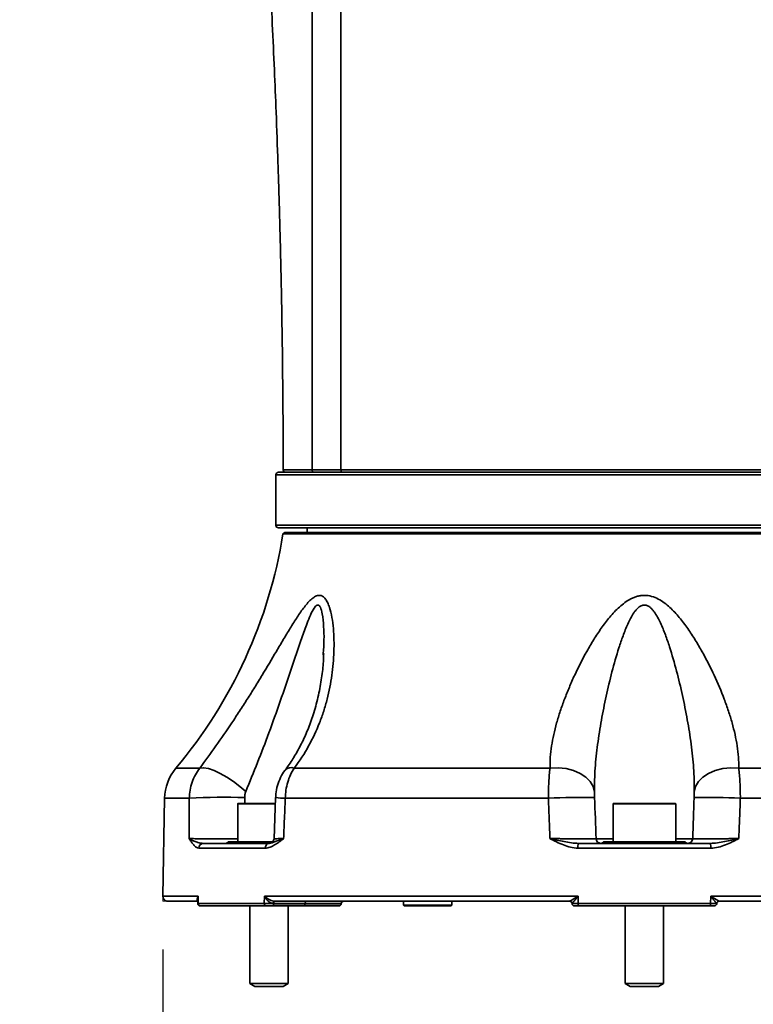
# Model space of a CAD drawing. Header units: millimetres. Extents: x 0 to 297, y 0 to 209.
# Tile 25 of 39: x 121 to 136, y 17 to 37. Entities that reach past the tile are written whole.
import ezdxf

# ---------------------------------------------------------------- set-up
doc = ezdxf.new("R2010")
doc.units = ezdxf.units.MM
doc.linetypes.add('CENTERX2', pattern=[20.32, 12.7, -2.54, 2.54, -2.54])
doc.layers.add('图层0', color=7, linetype='Continuous')
doc.styles.add('SLDTEXTSTYLE2', font='TXT', dxfattribs={"width": 0.7})
doc.dimstyles.new('SLDDIMSTYLE0', dxfattribs={"dimtxt": 4.5, "dimasz": 3, "dimexe": 0, "dimexo": 0.0625, "dimgap": 1.125, "dimtad": 2, "dimlfac": 10, "dimrnd": 1e-09, "dimzin": 12, "dimdsep": 46, "dimtxsty": 'SLDTEXTSTYLE2', "dimsah": 1, "dimcen": 0.09, "dimadec": 0, "dimazin": 3, "dimtfac": 1, "dimtofl": 0, "dimtmove": 0, "dimatfit": 3, "dimfxl": 0, "dimfrac": 2, "dimtolj": 1, "dimtzin": 12, "dimarcsym": 0})
doc.dimstyles.new('SLDDIMSTYLE12', dxfattribs={"dimtxt": 4.5, "dimasz": 3, "dimexe": 0, "dimexo": 0.0625, "dimgap": 1.125, "dimtad": 0, "dimtih": 1, "dimtoh": 1, "dimlfac": 2, "dimrnd": 1e-09, "dimzin": 12, "dimdsep": 46, "dimtxsty": 'SLDTEXTSTYLE2', "dimblk1": 'NONE', "dimblk2": 'NONE', "dimsah": 1, "dimcen": 0, "dimadec": 0, "dimazin": 3, "dimtfac": 1, "dimtmove": 0, "dimatfit": 3, "dimldrblk": 'NONE', "dimfxl": 0, "dimfrac": 2, "dimtolj": 1, "dimtzin": 12, "dimarcsym": 0})
doc.dimstyles.new('SLDDIMSTYLE6', dxfattribs={"dimtxt": 3.5, "dimasz": 3, "dimexe": 0, "dimexo": 0.0625, "dimgap": 0.875, "dimtad": 0, "dimtih": 1, "dimtoh": 1, "dimlfac": 3, "dimrnd": 1e-09, "dimzin": 12, "dimdsep": 46, "dimtxsty": 'SLDTEXTSTYLE2', "dimblk1": 'NONE', "dimblk2": 'NONE', "dimsah": 1, "dimcen": 0, "dimadec": 0, "dimazin": 3, "dimtol": 1, "dimtp": 0.03, "dimtfac": 1, "dimtmove": 0, "dimatfit": 3, "dimldrblk": 'NONE', "dimfxl": 0, "dimfrac": 2, "dimtolj": 1, "dimarcsym": 0})

# ---------------------------------------------------------------- blocks, each defined once
blk = doc.blocks.new('_D_15')
at = {"layer": '图层0'}
for p, q in [((147.424, 19.236), (147.424, 8.998)), ((123.982, 17.736), (123.982, 8.998)), ((123.982, 9.998), (147.424, 9.998))]:
    blk.add_line(p, q, dxfattribs=at)
for points in [[(123.982, 9.998), (126.982, 9.548), (126.982, 10.448)], [(147.424, 9.998), (144.424, 10.448), (144.424, 9.548)]]:
    blk.add_solid(points, dxfattribs=at)
at = {"layer": '图层0', "insert": (129.156, 15.799), "char_height": 4.5, "attachment_point": 1, "style": 'SLDTEXTSTYLE2'}
blk.add_mtext('234.4', dxfattribs=at)
blk = doc.blocks.new('SW_SYMBOL_HOLE_DEPTH')
at = {"layer": '图层0', "color": 0}
for p, q in [((0, 875), (800, 875)), ((400, 875), (400, 75)), ((100, 555), (400, 75)), ((700, 555), (400, 75))]:
    blk.add_line(p, q, dxfattribs=at)
blk = doc.blocks.new('_D_21')
at = {"layer": '图层0'}
blk.add_line((195.097, 122.14), (174.044, 122.14), dxfattribs=at)
at = {"layer": '图层0', "xscale": 0.004072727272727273, "yscale": 0.004072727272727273, "zscale": 0.004072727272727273}
blk.add_blockref('SW_SYMBOL_HOLE_DEPTH', (187.807, 122.426), dxfattribs=at)
at = {"layer": '图层0', "attachment_point": 1, "style": 'SLDTEXTSTYLE2'}
for s, insert, char_height in [('0.03', (183.151, 127.291), 2), ('+', (181.987, 127.291), 2), ('%%c', (174.044, 126.651), 3.5), ('6', (191.473, 126.651), 3.5), ('4', (177.914, 126.651), 3.5), ('0', (183.151, 124.964), 2)]:
    blk.add_mtext(s, dxfattribs=dict(at, insert=insert, char_height=char_height))
blk = doc.blocks.new('_None')
blk = doc.blocks.new('_D_27')
at = {"layer": '图层0'}
blk.add_line((171.881, 92.403), (149.605, 92.403), dxfattribs=at)
at = {"layer": '图层0', "char_height": 4.5, "attachment_point": 1, "style": 'SLDTEXTSTYLE2'}
for s, insert in [('%%c', (160.08, 98.204)), ('PCD', (149.605, 98.204)), ('50', (165.056, 98.204))]:
    blk.add_mtext(s, dxfattribs=dict(at, insert=insert))

msp = doc.modelspace()

# ---------------------------------------------------------------- linework, layer by layer
at = {"color": 7, "linetype": 'Continuous', "lineweight": 35}
for p, q in [((126.330194, 27.586468), (126.330194, 26.536468)), ((141.580194, 27.636468), (126.380194, 27.636468)), ((126.380194, 26.486468), (141.580194, 26.486468)), ((126.516206, 26.386468), (126.475496, 26.356793)), ((126.516206, 26.386468), (141.444182, 26.386468)), ((126.980194, 26.486468), (126.980194, 26.386468)), ((141.484892, 26.356793), (126.475496, 26.356793)), ((127.31184, 23.851476), (127.31329, 23.879454)), ((126.708761, 21.498403), (132.021527, 21.498403)), ((135.938861, 21.498403), (141.251627, 21.498403)), ((124.019218, 20.872172), (123.983715, 18.838213)), ((126.32329, 20.889285), (126.289917, 20.032746)), ((131.987934, 20.872172), (126.524167, 20.872172)), ((141.43622, 20.872172), (135.972454, 20.872172)), ((125.535965, 20.756468), (125.535965, 19.966468)), ((125.545965, 20.766468), (126.318583, 20.766468)), ((133.330194, 20.756468), (133.330194, 19.966468)), ((133.340194, 20.766468), (134.620194, 20.766468)), ((134.630194, 19.966468), (134.630194, 20.756468)), ((126.111573, 19.838213), (124.730878, 19.838213)), ((124.823551, 19.936468), (125.33571, 19.936468)), ((125.335965, 19.966468), (125.379205, 19.966468)), ((125.379205, 19.966468), (125.550792, 19.966468)), ((125.516548, 19.936468), (126.190413, 19.936468)), ((125.550792, 19.966468), (126.261683, 19.966468)), ((135.360889, 19.838213), (132.599499, 19.838213)), ((132.613333, 19.936468), (133.799357, 19.936468)), ((133.130194, 19.966468), (133.808607, 19.966468)), ((133.808607, 19.966468), (134.151781, 19.966468)), ((134.151781, 19.966468), (134.830194, 19.966468)), ((134.161031, 19.936468), (135.347055, 19.936468)), ((124.716816, 18.838213), (124.716547, 18.687341)), ((126.088722, 18.687341), (126.094345, 18.838213)), ((126.094345, 18.838213), (132.602665, 18.838213)), ((132.602665, 18.838213), (132.608019, 18.687341)), ((135.352369, 18.687341), (135.357723, 18.838213)), ((135.357723, 18.838213), (141.866043, 18.838213)), ((124.699787, 18.736468), (124.0837, 18.736468)), ((124.705674, 18.775878), (124.705491, 18.684116)), ((124.716547, 18.687341), (126.088722, 18.687341)), ((124.755498, 18.636468), (124.755496, 18.636468)), ((126.128176, 18.636468), (124.762862, 18.636468)), ((125.785965, 18.636468), (125.785965, 17.028966)), ((126.911823, 18.636468), (126.257249, 18.636468)), ((126.282363, 18.688213), (126.282234, 18.684723)), ((126.282234, 18.684723), (126.936808, 18.684723)), ((126.936869, 18.688213), (126.282363, 18.688213)), ((132.429271, 18.736468), (126.290939, 18.736468)), ((126.585965, 17.028966), (126.585965, 18.636468)), ((127.637681, 18.636468), (126.911823, 18.636468)), ((126.936869, 18.688213), (126.936808, 18.684723)), ((127.68765, 18.684723), (127.687772, 18.688213)), ((128.976702, 18.736468), (128.979496, 18.656456)), ((128.979496, 18.656456), (129.00093, 18.636468)), ((128.979496, 18.656456), (129.980892, 18.656456)), ((129.959458, 18.636468), (129.00093, 18.636468)), ((129.959458, 18.636468), (129.980892, 18.656456)), ((129.980892, 18.656456), (129.983686, 18.736468)), ((132.478509, 18.684723), (132.478387, 18.688213)), ((132.608019, 18.687341), (135.352369, 18.687341)), ((135.345508, 18.636468), (132.614879, 18.636468)), ((133.580194, 18.636468), (133.580194, 17.028966)), ((134.380194, 17.028966), (134.380194, 18.636468)), ((135.482001, 18.688213), (135.481879, 18.684723)), ((141.669448, 18.736468), (135.531117, 18.736468)), ((125.785965, 17.028966), (125.894215, 16.966468)), ((125.785965, 17.028966), (125.839157, 17.028966)), ((125.839157, 17.028966), (126.585965, 17.028966)), ((125.894215, 16.966468), (125.933012, 16.966468)), ((125.933012, 16.966468), (126.477715, 16.966468)), ((126.477715, 16.966468), (126.585965, 17.028966)), ((133.580194, 17.028966), (133.688444, 16.966468)), ((133.580194, 17.028966), (133.979396, 17.028966)), ((133.688444, 16.966468), (133.979612, 16.966468)), ((133.979396, 17.028966), (134.380194, 17.028966)), ((133.979612, 16.966468), (134.271944, 16.966468)), ((134.271944, 16.966468), (134.380194, 17.028966))]:
    msp.add_line(p, q, dxfattribs=at)
at = {"color": 8, "linetype": 'Continuous', "lineweight": 35}
for p, q in [((141.630194, 27.586468), (126.330194, 27.586468)), ((126.330194, 26.536468), (141.630194, 26.536468)), ((124.253774, 21.498403), (124.750094, 21.498403)), ((124.531907, 20.872172), (124.019218, 20.872172)), ((125.681267, 20.88613), (125.681897, 20.766468)), ((126.320948, 20.756468), (125.535965, 20.756468)), ((134.630194, 20.756468), (133.330194, 20.756468)), ((132.977064, 20.032978), (133.330194, 20.032978)), ((134.630194, 20.032978), (134.983324, 20.032978)), ((123.983715, 18.838213), (124.716816, 18.838213)), ((126.936808, 18.684723), (127.68765, 18.684723)), ((127.687772, 18.688213), (126.936869, 18.688213)), ((132.479027, 18.688213), (132.478387, 18.688213)), ((135.482001, 18.688213), (135.481361, 18.688213))]:
    msp.add_line(p, q, dxfattribs=at)
at = {"color": 7, "linetype": 'CENTERX2', "lineweight": 18}
for p in [(123.983715, 18.838213), (124.0837, 18.736468)]:
    msp.add_line(p, (123.981939, 18.736468), dxfattribs=at)
at = {"color": 7, "linetype": 'Continuous', "lineweight": 35, "flags": 128}
for points in [[(124.750094, 21.498403), (124.828048, 21.503956), (124.927917, 21.486834), (125.045349, 21.447782), (125.17523, 21.388502), (125.311901, 21.311576), (125.449408, 21.220355), (125.58176, 21.118814), (125.703191, 21.011376)], [(132.943705, 21.011376), (132.917556, 21.118814), (132.857742, 21.220355), (132.76687, 21.311576), (132.648898, 21.388502), (132.508965, 21.447782), (132.353168, 21.486834), (132.188295, 21.503956), (132.021527, 21.498403)], [(135.016683, 21.011376), (135.042832, 21.118814), (135.102646, 21.220355), (135.193518, 21.311576), (135.31149, 21.388502), (135.451423, 21.447782), (135.607219, 21.486834), (135.772093, 21.503956), (135.938861, 21.498403)], [(126.257249, 18.636468), (126.262019, 18.637387), (126.266614, 18.640109), (126.270865, 18.644535), (126.274615, 18.650501), (126.277728, 18.657789), (126.280088, 18.666131), (126.281608, 18.675221), (126.282234, 18.684723)], [(126.290939, 18.736468), (126.286946, 18.735547), (126.2831, 18.732817), (126.279543, 18.728379), (126.276406, 18.722397), (126.273804, 18.71509), (126.271834, 18.706729), (126.270568, 18.697621), (126.270053, 18.688102)], [(126.307347, 18.736468), (126.302577, 18.735549), (126.297982, 18.732827), (126.293731, 18.728402), (126.289981, 18.722435), (126.286869, 18.715147), (126.284509, 18.706805), (126.282988, 18.697716), (126.282363, 18.688213)], [(126.936808, 18.684723), (126.936182, 18.675221), (126.934662, 18.666131), (126.932302, 18.657789), (126.92919, 18.650501), (126.925439, 18.644535), (126.921188, 18.640109), (126.916593, 18.637387), (126.911823, 18.636468)], [(126.961854, 18.736468), (126.957083, 18.735549), (126.952488, 18.732827), (126.948238, 18.728402), (126.944487, 18.722435), (126.941375, 18.715147), (126.939015, 18.706805), (126.937494, 18.697716), (126.936869, 18.688213)]]:
    msp.add_lwpolyline(points, dxfattribs=at)
at = {"color": 7, "linetype": 'Continuous', "lineweight": 35}
for centre, radius, start, end in [((126.380194, 27.586468), 0.05, 90, 180), ((126.53021, 27.686468), 0.05, 179.1825522, 270.0518775), ((126.380194, 26.536468), 0.05, 180, 270), ((116.600856, 27.935238), 10, 319.9329574, 350.9181901), ((125.019066, 20.854719), 1, 139.9329574, 179), ((125.248872, 9.162571), 11.73153, 87.8877406, 93.5037758), ((132.620162, 10.395524), 10.495707, 88.2135505, 93.453405), ((135.340226, 10.395524), 10.495707, 86.546595, 91.7864495), ((125.545965, 20.756468), 0.01, 90, 180), ((133.340194, 20.756468), 0.01, 90, 180), ((134.620194, 20.756468), 0.01, 0, 90), ((126.190269, 20.036468), 0.1, 270.0064172, 358.1892215), ((133.077003, 20.036468), 0.1, 181.9999634, 269.9999666), ((134.883385, 20.036468), 0.1, 270.0000334, 358.0000366), ((124.827263, 19.840135), 0.096404, 92.2063916, 181.1424397), ((125.29014, 19.986468), 0.05, 270, 336.4218215), ((125.33507, 19.983926), 0.047463, 270.7732654, 338.4179687), ((125.512924, 19.975148), 0.038849, 275.3516674, 347.0894793), ((126.202124, 19.846313), 0.090913, 97.4015323, 185.1113636), ((132.786414, 19.861998), 0.188423, 156.7196349, 187.2517032), ((133.084368, 19.986468), 0.05, 270, 336.4218215), ((133.77022, 19.961879), 0.03866, 318.9073523, 6.8177004), ((134.190167, 19.961879), 0.03866, 173.1822996, 221.0926477), ((134.87602, 19.986468), 0.05, 203.5781785, 270), ((135.173974, 19.861998), 0.188423, 352.7482968, 23.2803651), ((124.0837, 18.836468), 0.1, 179, 270), ((124.755496, 18.686468), 0.05, 180.0228095, 270.0015683), ((124.764819, 18.684769), 0.04834, 176.9502907, 267.6802272), ((126.13429, 18.681946), 0.045886, 173.2477149, 262.3438555), ((127.637681, 18.686468), 0.05, 270, 358), ((127.737742, 18.686468), 0.05, 90, 178), ((132.428417, 18.686468), 0.05, 2, 90), ((132.429168, 18.686583), 0.049885, 1.7454277, 89.882627), ((132.528478, 18.686468), 0.05, 182, 270), ((132.706348, 18.674702), 0.099138, 172.6756846, 202.6849187), ((135.25404, 18.674702), 0.099138, 337.3150813, 7.3243154), ((135.43191, 18.686468), 0.05, 270, 358), ((135.531219, 18.686583), 0.049885, 90.117373, 178.2545723), ((135.53197, 18.686468), 0.05, 90, 178)]:
    msp.add_arc(centre, radius, start, end, dxfattribs=at)
at = {"color": 8, "linetype": 'Continuous', "lineweight": 35}
for centre, radius, start, end in [((126.647196, 21.327696), 0.181469, 70.1682, 131.94191), ((126.527518, 22.09768), 1.225513, 260.4169571, 269.8433488)]:
    msp.add_arc(centre, radius, start, end, dxfattribs=at)
at = {"color": 7, "linetype": 'Continuous', "lineweight": 35}
for points, knots in [([(125.769832, 44.636401), (125.769727, 44.601759), (125.769469, 44.516813), (125.773023, 44.352637), (125.781311, 44.148148), (125.795026, 43.914467), (125.819928, 43.567534), (125.858194, 43.100758), (125.902264, 42.556863), (125.942312, 42.039281), (125.977212, 41.569603), (126.008882, 41.126518), (126.038836, 40.691697), (126.08389, 40.013833), (126.141329, 39.090585), (126.203562, 37.981369), (126.255382, 36.948135), (126.297793, 36.011966), (126.337184, 35.049756), (126.364535, 34.292407), (126.382542, 33.740407), (126.390779, 33.475614), (126.397837, 33.239697), (126.405519, 32.972769), (126.415251, 32.615337), (126.427062, 32.144224), (126.440108, 31.55939), (126.45332, 30.860785), (126.465566, 30.04835), (126.474982, 29.122017), (126.480252, 28.322062), (126.479526, 27.830887), (126.479313, 27.686472)], [0, 0, 0, 0, 0.008993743, 0.022053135, 0.035399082, 0.049513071, 0.065069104, 0.096865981, 0.131070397, 0.161461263, 0.188300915, 0.214227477, 0.239812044, 0.265132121, 0.333852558, 0.40227623, 0.459767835, 0.514982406, 0.566409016, 0.628396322, 0.647696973, 0.663137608, 0.674794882, 0.689034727, 0.709913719, 0.737432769, 0.771593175, 0.812396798, 0.859846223, 0.913944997, 0.97469801, 1, 1, 1, 1]), ([(127.080192, 27.686939), (127.080192, 27.686939), (127.146692, 27.686852), (127.272905, 27.686799), (127.476346, 27.687032), (127.610375, 27.687349), (127.680193, 27.687564), (127.680194, 27.687564)], [0, 0, 0, 0, 0.000004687, 0.398284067, 0.699139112, 0.999995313, 1, 1, 1, 1]), ([(127.680194, 27.687566), (127.841523, 27.688), (128.164696, 27.688869), (128.743876, 27.68954), (129.382952, 27.689758), (130.083358, 27.689492), (130.832183, 27.688909), (131.620491, 27.688108), (132.43911, 27.687257), (133.276503, 27.686615), (134.121241, 27.686385), (134.962293, 27.686773), (135.789117, 27.68751), (136.593793, 27.688377), (137.365021, 27.689134), (138.094224, 27.689651), (138.573752, 27.689757), (138.915642, 27.689686), (139.23931, 27.689546), (139.700644, 27.689039), (140.065556, 27.688249), (140.246658, 27.687687), (140.280194, 27.687583)], [0, 0, 0, 0, 0.05658551, 0.113351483, 0.169937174, 0.226527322, 0.283297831, 0.339886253, 0.396367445, 0.453029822, 0.50950843, 0.565631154, 0.621933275, 0.678057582, 0.734229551, 0.790579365, 0.846752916, 0.853431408, 0.880154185, 0.933962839, 0.987771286, 1, 1, 1, 1]), ([(124.750094, 21.498403), (124.860245, 21.648279), (124.971298, 21.801215), (125.192512, 22.113416), (125.302704, 22.272675), (125.466489, 22.516227), (125.520954, 22.598358), (125.628792, 22.76328), (125.682071, 22.845919), (125.787435, 23.011535), (125.839519, 23.094511), (125.942619, 23.260742), (125.993712, 23.344125), (126.144904, 23.593293), (126.242955, 23.758277), (126.387799, 24.002742), (126.435715, 24.083716), (126.531328, 24.244137), (126.579017, 24.323593), (126.674988, 24.480076), (126.72319, 24.557009), (126.820506, 24.704864), (126.869926, 24.776324), (126.944927, 24.873353), (126.970121, 24.904048), (127.021255, 24.9608), (127.047189, 24.986883), (127.087082, 25.020787), (127.10058, 25.031213), (127.127335, 25.049412), (127.140665, 25.057254), (127.167235, 25.070043), (127.180565, 25.075004), (127.206551, 25.081476), (127.219227, 25.08302), (127.256296, 25.082506), (127.279878, 25.075029), (127.322396, 25.048252), (127.341714, 25.028893), (127.375962, 24.982974), (127.391116, 24.956316), (127.418468, 24.897795), (127.430518, 24.866201), (127.462668, 24.767721), (127.479082, 24.696714), (127.505312, 24.548981), (127.515062, 24.472031), (127.529102, 24.314911), (127.53333, 24.235351), (127.537035, 24.075083), (127.5365, 23.994364), (127.528232, 23.751149), (127.513905, 23.587635), (127.46744, 23.259567), (127.43528, 23.094984), (127.371793, 22.847624), (127.348073, 22.765083), (127.294998, 22.5998), (127.265835, 22.517689), (127.170357, 22.273948), (127.095978, 22.114511), (126.922384, 21.801847), (126.823224, 21.648626), (126.708761, 21.498403)], [0, 0, 0, 0, 0.0625, 0.0625, 0.125, 0.125, 0.15625, 0.15625, 0.1875, 0.1875, 0.21875, 0.21875, 0.25, 0.25, 0.3125, 0.3125, 0.34375, 0.34375, 0.375, 0.375, 0.40625, 0.40625, 0.4375, 0.4375, 0.453125, 0.453125, 0.46875, 0.46875, 0.4765625, 0.4765625, 0.484375, 0.484375, 0.4921875, 0.4921875, 0.5, 0.5, 0.515625, 0.515625, 0.53125, 0.53125, 0.546875, 0.546875, 0.5625, 0.5625, 0.59375, 0.59375, 0.625, 0.625, 0.65625, 0.65625, 0.6875, 0.6875, 0.75, 0.75, 0.8125, 0.8125, 0.84375, 0.84375, 0.875, 0.875, 0.9375, 0.9375, 1, 1, 1, 1]), ([(132.021527, 21.498403), (132.01748, 21.648279), (132.029512, 21.801215), (132.077284, 22.113416), (132.113109, 22.272675), (132.181386, 22.516227), (132.206649, 22.598358), (132.261456, 22.76328), (132.290938, 22.845919), (132.353739, 23.011535), (132.387057, 23.094511), (132.45737, 23.260742), (132.494425, 23.344125), (132.610524, 23.593293), (132.694389, 23.758277), (132.831361, 24.002742), (132.878907, 24.083716), (132.97858, 24.244137), (133.030688, 24.323593), (133.141057, 24.480076), (133.199221, 24.557009), (133.323374, 24.704864), (133.389745, 24.776324), (133.497242, 24.873353), (133.534468, 24.904048), (133.612793, 24.9608), (133.653871, 24.986883), (133.719808, 25.020787), (133.742577, 25.031213), (133.788748, 25.049412), (133.812266, 25.057254), (133.8603, 25.070043), (133.884989, 25.075004), (133.934392, 25.081476), (133.959133, 25.08302), (134.033475, 25.082506), (134.08359, 25.075029), (134.179327, 25.048252), (134.225747, 25.028893), (134.313031, 24.982974), (134.354381, 24.956316), (134.43383, 24.897795), (134.471519, 24.866201), (134.579094, 24.767721), (134.644305, 24.696714), (134.76741, 24.548981), (134.825274, 24.472031), (134.935525, 24.314911), (134.987457, 24.235351), (135.086633, 24.075083), (135.133856, 23.994364), (135.269701, 23.751149), (135.352601, 23.587635), (135.50526, 23.259567), (135.574965, 23.094984), (135.668823, 22.847624), (135.698305, 22.765083), (135.753286, 22.5998), (135.778566, 22.517689), (135.846974, 22.273948), (135.882894, 22.114511), (135.930822, 21.801847), (135.942917, 21.648626), (135.938861, 21.498403)], [0, 0, 0, 0, 0.0625, 0.0625, 0.125, 0.125, 0.15625, 0.15625, 0.1875, 0.1875, 0.21875, 0.21875, 0.25, 0.25, 0.3125, 0.3125, 0.34375, 0.34375, 0.375, 0.375, 0.40625, 0.40625, 0.4375, 0.4375, 0.453125, 0.453125, 0.46875, 0.46875, 0.4765625, 0.4765625, 0.484375, 0.484375, 0.4921875, 0.4921875, 0.5, 0.5, 0.515625, 0.515625, 0.53125, 0.53125, 0.546875, 0.546875, 0.5625, 0.5625, 0.59375, 0.59375, 0.625, 0.625, 0.65625, 0.65625, 0.6875, 0.6875, 0.75, 0.75, 0.8125, 0.8125, 0.84375, 0.84375, 0.875, 0.875, 0.9375, 0.9375, 1, 1, 1, 1]), ([(135.016683, 21.011376), (135.019231, 21.173118), (135.013295, 21.336225), (134.989762, 21.665032), (134.972109, 21.830729), (134.927883, 22.164508), (134.901231, 22.332875), (134.840865, 22.669381), (134.807133, 22.837745), (134.733008, 23.17456), (134.692641, 23.343018), (134.604187, 23.679591), (134.556245, 23.84774), (134.475108, 24.098795), (134.446446, 24.182419), (134.384598, 24.347802), (134.35151, 24.42966), (134.295472, 24.549807), (134.275709, 24.589408), (134.232617, 24.667104), (134.209172, 24.705507), (134.169666, 24.759566), (134.155769, 24.776987), (134.125722, 24.809973), (134.109518, 24.825639), (134.073508, 24.853364), (134.05391, 24.865231), (134.021728, 24.876964), (134.010564, 24.879804), (133.9882, 24.882804), (133.976903, 24.883009), (133.942644, 24.879486), (133.920764, 24.871604), (133.8813, 24.849879), (133.86323, 24.835981), (133.829846, 24.805266), (133.814786, 24.788708), (133.786748, 24.75449), (133.77374, 24.736758), (133.736711, 24.682342), (133.714638, 24.644463), (133.673313, 24.567001), (133.654092, 24.527341), (133.599401, 24.406978), (133.566958, 24.325262), (133.506243, 24.160415), (133.47813, 24.077411), (133.398373, 23.828088), (133.351097, 23.661142), (133.263819, 23.32699), (133.223949, 23.159754), (133.150721, 22.82538), (133.117388, 22.658237), (133.057738, 22.324166), (133.03139, 22.156933), (132.987674, 21.8253), (132.970238, 21.660681), (132.947014, 21.33404), (132.941174, 21.172021), (132.943705, 21.011376)], [0, 0, 0, 0, 0.0625, 0.0625, 0.125, 0.125, 0.1875, 0.1875, 0.25, 0.25, 0.3125, 0.3125, 0.375, 0.375, 0.40625, 0.40625, 0.4375, 0.4375, 0.453125, 0.453125, 0.46875, 0.46875, 0.4765625, 0.4765625, 0.484375, 0.484375, 0.4921875, 0.4921875, 0.49609375, 0.49609375, 0.5, 0.5, 0.5078125, 0.5078125, 0.515625, 0.515625, 0.5234375, 0.5234375, 0.53125, 0.53125, 0.546875, 0.546875, 0.5625, 0.5625, 0.59375, 0.59375, 0.625, 0.625, 0.6875, 0.6875, 0.75, 0.75, 0.8125, 0.8125, 0.875, 0.875, 0.9375, 0.9375, 1, 1, 1, 1]), ([(127.322117, 23.878917), (127.320242, 23.823109), (127.314653, 23.656674), (127.282254, 23.366543), (127.217373, 23.009015), (127.124822, 22.657727), (127.011129, 22.334427), (126.883956, 22.045797), (126.742411, 21.785693), (126.623364, 21.594081), (126.54443, 21.491405), (126.523631, 21.464351)], [0, 0, 0, 0, 0.068895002, 0.205464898, 0.350934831, 0.4992017, 0.630381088, 0.751353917, 0.86209794, 0.963664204, 1, 1, 1, 1]), ([(124.531907, 20.872172), (124.532704, 20.929552), (124.538074, 20.985989), (124.557563, 21.097056), (124.571681, 21.151687), (124.609059, 21.259067), (124.631843, 21.310405), (124.685082, 21.408079), (124.715566, 21.4545), (124.750094, 21.498403)], [0, 0, 0, 0, 0.25, 0.25, 0.5, 0.5, 0.75, 0.75, 1, 1, 1, 1]), ([(126.526346, 21.46138), (126.523087, 21.457642), (126.482084, 21.410611), (126.423778, 21.301647), (126.359337, 21.138371), (126.327749, 20.997235), (126.327038, 20.91361), (126.32683, 20.889088)], [0, 0, 0, 0, 0.024197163, 0.304465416, 0.593422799, 0.880775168, 1, 1, 1, 1]), ([(126.708761, 21.498403), (126.680072, 21.4545), (126.654645, 21.408099), (126.610068, 21.31052), (126.590919, 21.259342), (126.559212, 21.152), (126.54707, 21.097185), (126.530099, 20.986016), (126.525239, 20.929553), (126.524167, 20.872172)], [0, 0, 0, 0, 0.25, 0.25, 0.5, 0.5, 0.75, 0.75, 1, 1, 1, 1]), ([(131.987934, 20.872172), (131.987659, 20.929552), (131.988169, 20.985989), (131.99071, 21.097056), (131.992741, 21.151687), (131.99843, 21.259067), (132.002018, 21.310405), (132.010644, 21.408079), (132.015687, 21.4545), (132.021527, 21.498403)], [0, 0, 0, 0, 0.25, 0.25, 0.5, 0.5, 0.75, 0.75, 1, 1, 1, 1]), ([(135.938861, 21.498403), (135.9447, 21.4545), (135.949741, 21.408099), (135.958361, 21.31052), (135.96194, 21.259342), (135.967634, 21.152), (135.969674, 21.097185), (135.972219, 20.986016), (135.972729, 20.929553), (135.972454, 20.872172)], [0, 0, 0, 0, 0.25, 0.25, 0.5, 0.5, 0.75, 0.75, 1, 1, 1, 1]), ([(124.529347, 20.034723), (124.529698, 20.154049), (124.530055, 20.273376), (124.530418, 20.392703), (124.530904, 20.552526), (124.5314, 20.712349), (124.531907, 20.872172)], [0.000983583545, 0.000983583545, 0.000983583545, 0.000983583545, 0.004567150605, 0.004567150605, 0.004567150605, 0.009366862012, 0.009366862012, 0.009366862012, 0.009366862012]), ([(125.703191, 21.011376), (125.695151, 20.991894), (125.689797, 20.971363), (125.682751, 20.929106), (125.681158, 20.907729), (125.681267, 20.88613)], [0, 0, 0, 0, 0.5, 0.5, 1, 1, 1, 1]), ([(126.524167, 20.872172), (126.5176, 20.712349), (126.511029, 20.552526), (126.504455, 20.392703), (126.499548, 20.273376), (126.494638, 20.154049), (126.489727, 20.034723)], [0, 0, 0, 0, 0.004799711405, 0.004799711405, 0.004799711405, 0.008383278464, 0.008383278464, 0.008383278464, 0.008383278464]), ([(132.019814, 20.034723), (132.015254, 20.154049), (132.010702, 20.273376), (132.006157, 20.392703), (132.000069, 20.552526), (131.993995, 20.712349), (131.987934, 20.872172)], [0.000983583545, 0.000983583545, 0.000983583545, 0.000983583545, 0.004567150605, 0.004567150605, 0.004567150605, 0.009366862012, 0.009366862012, 0.009366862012, 0.009366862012]), ([(132.943705, 21.011376), (132.944012, 20.991894), (132.944585, 20.971363), (132.945885, 20.929106), (132.946608, 20.907729), (132.947359, 20.88613)], [0, 0, 0, 0, 0.5, 0.5, 1, 1, 1, 1]), ([(135.013029, 20.88613), (135.01378, 20.90773), (135.014503, 20.929113), (135.015803, 20.971397), (135.016376, 20.991892), (135.016683, 21.011376)], [0, 0, 0, 0, 0.5, 0.5, 1, 1, 1, 1]), ([(135.972454, 20.872172), (135.966393, 20.712349), (135.960319, 20.552526), (135.954231, 20.392703), (135.949686, 20.273376), (135.945134, 20.154049), (135.940573, 20.034723)], [0, 0, 0, 0, 0.004799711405, 0.004799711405, 0.004799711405, 0.008383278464, 0.008383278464, 0.008383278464, 0.008383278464]), ([(124.730878, 19.838213), (124.711144, 19.838213), (124.692314, 19.845314), (124.655996, 19.868295), (124.638556, 19.884306), (124.605337, 19.921357), (124.58944, 19.942512), (124.566381, 19.976133), (124.55883, 19.987652), (124.54394, 20.011017), (124.536563, 20.022927), (124.529347, 20.034723)], [0, 0, 0, 0, 0.25, 0.25, 0.5, 0.5, 0.75, 0.75, 0.875, 0.875, 1, 1, 1, 1]), ([(124.823551, 19.936468), (124.792117, 19.936468), (124.761858, 19.940958), (124.704388, 19.953777), (124.677264, 19.962214), (124.627257, 19.980879), (124.604272, 19.991179), (124.563117, 20.012541), (124.544908, 20.023646), (124.529347, 20.034723)], [0, 0, 0, 0, 0.25, 0.25, 0.5, 0.5, 0.75, 0.75, 1, 1, 1, 1]), ([(126.111573, 19.838213), (126.143905, 19.838213), (126.175996, 19.845314), (126.240067, 19.868295), (126.271979, 19.884306), (126.334761, 19.921357), (126.365842, 19.942512), (126.412315, 19.976133), (126.427774, 19.987652), (126.458715, 20.011017), (126.474279, 20.022927), (126.489727, 20.034723)], [0, 0, 0, 0, 0.25, 0.25, 0.5, 0.5, 0.75, 0.75, 0.875, 0.875, 1, 1, 1, 1]), ([(126.190413, 19.936468), (126.209067, 19.936468), (126.228656, 19.940958), (126.270962, 19.953777), (126.293645, 19.962214), (126.342713, 19.980879), (126.369201, 19.991179), (126.426354, 20.012541), (126.457093, 20.023646), (126.489727, 20.034723)], [0, 0, 0, 0, 0.25, 0.25, 0.5, 0.5, 0.75, 0.75, 1, 1, 1, 1]), ([(132.599499, 19.838213), (132.547433, 19.838213), (132.496513, 19.845314), (132.396123, 19.868295), (132.346771, 19.884306), (132.25077, 19.921357), (132.203793, 19.942512), (132.13426, 19.976133), (132.11125, 19.987652), (132.065419, 20.011017), (132.042478, 20.022927), (132.019814, 20.034723)], [0, 0, 0, 0, 0.25, 0.25, 0.5, 0.5, 0.75, 0.75, 0.875, 0.875, 1, 1, 1, 1]), ([(132.613333, 19.936468), (132.563244, 19.936468), (132.513396, 19.940958), (132.41362, 19.953777), (132.363813, 19.962214), (132.264738, 19.980879), (132.215265, 19.991179), (132.116956, 20.012541), (132.068009, 20.023646), (132.019814, 20.034723)], [0, 0, 0, 0, 0.25, 0.25, 0.5, 0.5, 0.75, 0.75, 1, 1, 1, 1]), ([(132.019814, 20.034723), (132.048951, 20.034578), (132.078457, 20.034437), (132.137388, 20.034164), (132.166769, 20.034034), (132.225366, 20.033783), (132.254582, 20.033663), (132.312849, 20.033434), (132.34206, 20.033324), (132.428237, 20.033015), (132.483205, 20.032839), (132.562011, 20.032618), (132.587784, 20.032552), (132.637506, 20.032435), (132.661265, 20.032385), (132.729338, 20.032261), (132.770627, 20.032212), (132.843748, 20.032182), (132.874537, 20.032203), (132.924922, 20.032312), (132.944508, 20.032402), (132.970351, 20.032643), (132.976977, 20.032795), (132.977064, 20.032978)], [0, 0, 0, 0, 0.0625, 0.0625, 0.125, 0.125, 0.1875, 0.1875, 0.25, 0.25, 0.375, 0.375, 0.4375, 0.4375, 0.5, 0.5, 0.625, 0.625, 0.75, 0.75, 0.875, 0.875, 1, 1, 1, 1]), ([(134.983324, 20.032978), (134.98341, 20.032795), (134.990037, 20.032643), (135.01588, 20.032402), (135.035466, 20.032312), (135.085851, 20.032203), (135.11664, 20.032182), (135.189761, 20.032212), (135.23105, 20.032261), (135.299123, 20.032385), (135.322882, 20.032435), (135.372604, 20.032552), (135.398377, 20.032618), (135.477183, 20.032839), (135.532151, 20.033015), (135.618328, 20.033324), (135.647539, 20.033434), (135.705806, 20.033663), (135.735022, 20.033783), (135.793619, 20.034034), (135.823, 20.034164), (135.881931, 20.034437), (135.911437, 20.034578), (135.940573, 20.034723)], [0, 0, 0, 0, 0.125, 0.125, 0.25, 0.25, 0.375, 0.375, 0.5, 0.5, 0.5625, 0.5625, 0.625, 0.625, 0.75, 0.75, 0.8125, 0.8125, 0.875, 0.875, 0.9375, 0.9375, 1, 1, 1, 1]), ([(135.347055, 19.936468), (135.397144, 19.936468), (135.446992, 19.940958), (135.546768, 19.953777), (135.596575, 19.962214), (135.69565, 19.980879), (135.745123, 19.991179), (135.843432, 20.012541), (135.892379, 20.023646), (135.940573, 20.034723)], [0, 0, 0, 0, 0.25, 0.25, 0.5, 0.5, 0.75, 0.75, 1, 1, 1, 1]), ([(135.360889, 19.838213), (135.412955, 19.838213), (135.463875, 19.845314), (135.564265, 19.868295), (135.613617, 19.884306), (135.709618, 19.921357), (135.756595, 19.942512), (135.826128, 19.976133), (135.849138, 19.987652), (135.894968, 20.011017), (135.91791, 20.022927), (135.940573, 20.034723)], [0, 0, 0, 0, 0.25, 0.25, 0.5, 0.5, 0.75, 0.75, 0.875, 0.875, 1, 1, 1, 1]), ([(125.516548, 19.936468), (125.479038, 19.936468), (125.445041, 19.935809), (125.384705, 19.935807), (125.358304, 19.936468), (125.33571, 19.936468)], [0, 0, 0, 0, 0.5, 0.5, 1, 1, 1, 1]), ([(134.161031, 19.936468), (134.100935, 19.936468), (134.040734, 19.935809), (133.9201, 19.935807), (133.859471, 19.936468), (133.799357, 19.936468)], [0, 0, 0, 0, 0.5, 0.5, 1, 1, 1, 1]), ([(124.70801, 18.749624), (124.706617, 18.750718), (124.69726, 18.75806), (124.694381, 18.782887), (124.701575, 18.812236), (124.713048, 18.832399), (124.716716, 18.83806), (124.716816, 18.838213)], [0, 0, 0, 0, 0.0561522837, 0.3769580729, 0.8243126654, 0.995230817, 1, 1, 1, 1]), ([(124.716816, 18.838213), (124.716749, 18.838013), (124.71395, 18.829616), (124.707437, 18.808255), (124.708098, 18.788129), (124.708501, 18.775868)], [0, 0, 0, 0, 0.009463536, 0.396557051, 1, 1, 1, 1]), ([(126.290939, 18.736468), (126.270662, 18.736468), (126.249658, 18.7421), (126.210812, 18.756786), (126.192932, 18.765905), (126.159963, 18.785351), (126.144983, 18.795671), (126.11772, 18.816672), (126.105234, 18.827557), (126.094345, 18.838213)], [0, 0, 0, 0, 0.25, 0.25, 0.5, 0.5, 0.75, 0.75, 1, 1, 1, 1]), ([(126.270053, 18.688102), (126.250572, 18.68792), (126.23016, 18.69543), (126.202702, 18.711274), (126.193904, 18.717398), (126.177497, 18.730356), (126.169778, 18.737258), (126.147762, 18.758939), (126.134889, 18.774388), (126.112342, 18.805828), (126.102495, 18.822132), (126.094345, 18.838213)], [0, 0, 0, 0, 0.25, 0.25, 0.375, 0.375, 0.5, 0.5, 0.75, 0.75, 1, 1, 1, 1]), ([(132.429271, 18.736468), (132.433677, 18.736468), (132.44413, 18.7421), (132.469528, 18.756786), (132.484397, 18.765905), (132.516012, 18.785351), (132.532702, 18.795671), (132.56696, 18.816672), (132.584854, 18.827557), (132.602665, 18.838213)], [0, 0, 0, 0, 0.25, 0.25, 0.5, 0.5, 0.75, 0.75, 1, 1, 1, 1]), ([(132.479031, 18.688102), (132.481015, 18.68792), (132.487421, 18.69543), (132.500262, 18.711274), (132.505122, 18.717398), (132.515372, 18.730356), (132.520815, 18.737258), (132.537969, 18.758939), (132.550271, 18.774388), (132.575729, 18.805828), (132.589135, 18.822132), (132.602665, 18.838213)], [0, 0, 0, 0, 0.25, 0.25, 0.375, 0.375, 0.5, 0.5, 0.75, 0.75, 1, 1, 1, 1]), ([(135.481357, 18.688102), (135.479373, 18.68792), (135.472967, 18.69543), (135.460126, 18.711274), (135.455266, 18.717398), (135.445016, 18.730356), (135.439573, 18.737258), (135.422419, 18.758939), (135.410117, 18.774388), (135.384659, 18.805828), (135.371253, 18.822132), (135.357723, 18.838213)], [0, 0, 0, 0, 0.25, 0.25, 0.375, 0.375, 0.5, 0.5, 0.75, 0.75, 1, 1, 1, 1]), ([(135.531117, 18.736468), (135.526711, 18.736468), (135.516258, 18.7421), (135.49086, 18.756786), (135.47599, 18.765905), (135.444375, 18.785351), (135.427686, 18.795671), (135.393428, 18.816672), (135.375534, 18.827557), (135.357723, 18.838213)], [0, 0, 0, 0, 0.25, 0.25, 0.5, 0.5, 0.75, 0.75, 1, 1, 1, 1]), ([(124.762862, 18.636468), (124.761758, 18.636468), (124.759778, 18.636468), (124.759337, 18.636468), (124.759142, 18.636468)], [0, 0, 0, 0, 0.557828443, 1, 1, 1, 1]), ([(126.088722, 18.687341), (126.099828, 18.687114), (126.113203, 18.686874), (126.143918, 18.686377), (126.160734, 18.686129), (126.213665, 18.685412), (126.250904, 18.684994), (126.282234, 18.684723)], [0, 0, 0, 0, 0.25, 0.25, 0.5, 0.5, 1, 1, 1, 1]), ([(126.257249, 18.636468), (126.236351, 18.636468), (126.211512, 18.636468), (126.17621, 18.636468), (126.164995, 18.636468), (126.144508, 18.636468), (126.135586, 18.636468), (126.128176, 18.636468)], [0, 0, 0, 0, 0.5, 0.5, 0.75, 0.75, 1, 1, 1, 1]), ([(132.478509, 18.684723), (132.478504, 18.684858), (132.481711, 18.685028), (132.494354, 18.685427), (132.503603, 18.685651), (132.539023, 18.686367), (132.572181, 18.686887), (132.608019, 18.687341)], [0, 0, 0, 0, 0.25, 0.25, 0.5, 0.5, 1, 1, 1, 1]), ([(132.614879, 18.636468), (132.590977, 18.636468), (132.568863, 18.636468), (132.545233, 18.636468), (132.539061, 18.636468), (132.530621, 18.636468), (132.528478, 18.636468), (132.528478, 18.636468)], [0, 0, 0, 0, 0.5, 0.5, 0.75, 0.75, 1, 1, 1, 1]), ([(135.43191, 18.636468), (135.43191, 18.636468), (135.423022, 18.636468), (135.399384, 18.636468), (135.389988, 18.636468), (135.368833, 18.636468), (135.35746, 18.636468), (135.345508, 18.636468)], [0, 0, 0, 0, 0.5, 0.5, 0.75, 0.75, 1, 1, 1, 1]), ([(135.352369, 18.687341), (135.370288, 18.687114), (135.387342, 18.686874), (135.419059, 18.686377), (135.433146, 18.686129), (135.468578, 18.685412), (135.481888, 18.684994), (135.481879, 18.684723)], [0, 0, 0, 0, 0.25, 0.25, 0.5, 0.5, 1, 1, 1, 1])]:
    msp.add_open_spline(points, degree=3, knots=knots, dxfattribs=at)
at = {"color": 8, "linetype": 'Continuous', "lineweight": 35}
for points, knots in [([(127.080194, 41.475293), (127.080194, 41.460421), (127.080195, 41.392144), (127.080194, 41.199425), (127.080194, 40.893806), (127.080194, 40.511618), (127.080194, 40.06522), (127.080194, 39.556285), (127.080194, 38.990728), (127.080194, 38.375534), (127.080194, 37.721009), (127.080194, 37.036356), (127.080194, 36.303651), (127.080194, 35.527975), (127.080194, 34.720027), (127.080194, 33.913304), (127.080194, 33.106129), (127.080194, 32.299013), (127.080194, 31.126727), (127.080195, 29.589279), (127.080193, 28.321054), (127.080192, 27.686944)], [0, 0, 0, 0, 0.012273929, 0.056347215, 0.101421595, 0.146497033, 0.191572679, 0.23667517, 0.281807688, 0.326938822, 0.372035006, 0.417107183, 0.462182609, 0.512365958, 0.562553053, 0.612751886, 0.662950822, 0.713149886, 0.763348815, 0.88167493, 1, 1, 1, 1]), ([(127.680194, 27.687565), (127.680194, 28.516573), (127.680194, 30.163462), (127.680194, 32.067045), (127.680194, 33.396101), (127.680194, 34.159171), (127.680194, 34.904015), (127.680194, 35.614149), (127.680194, 36.261888), (127.680194, 36.849684), (127.680194, 37.384847), (127.680194, 37.960489), (127.680194, 38.562221), (127.680194, 39.092031), (127.680194, 39.499234), (127.680194, 39.810575), (127.680194, 40.075932), (127.680194, 40.283017), (127.680194, 40.371421), (127.680194, 40.410731)], [0, 0, 0, 0, 0.169538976, 0.336802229, 0.389106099, 0.441211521, 0.49278372, 0.541321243, 0.586479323, 0.627178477, 0.666221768, 0.704081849, 0.759521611, 0.814463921, 0.851452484, 0.889196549, 0.928182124, 0.968065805, 1, 1, 1, 1]), ([(126.484067, 27.686472), (126.482973, 27.686482), (126.47577, 27.686546), (126.512975, 27.686739), (126.600126, 27.68696), (126.705455, 27.687073), (126.809984, 27.687119), (126.909444, 27.687134), (127.019835, 27.687014), (127.080191, 27.686949)], [0, 0, 0, 0, 0.037189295, 0.244758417, 0.45834619, 0.671934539, 0.705315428, 0.838883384, 1, 1, 1, 1]), ([(127.31329, 23.879454), (127.319641, 23.97235), (127.332493, 24.160316), (127.323125, 24.437963), (127.301309, 24.669119), (127.26733, 24.815236), (127.23678, 24.864497), (127.216819, 24.881073), (127.196747, 24.884916), (127.167579, 24.87144), (127.143821, 24.846039), (127.099145, 24.78258), (127.043726, 24.672531), (126.961974, 24.464169), (126.828814, 24.091889), (126.646603, 23.551), (126.421761, 22.888695), (126.19087, 22.240905), (125.94836, 21.611879), (125.784887, 21.211477), (125.703191, 21.011376)], [0, 0, 0, 0, 0.0539258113, 0.1091135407, 0.1640794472, 0.1966683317, 0.2076021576, 0.212524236, 0.2225563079, 0.2295868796, 0.2430190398, 0.2482410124, 0.2822800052, 0.3166837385, 0.3764637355, 0.5039544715, 0.631705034, 0.7593052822, 0.8797121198, 1, 1, 1, 1]), ([(124.529347, 20.034723), (124.536755, 20.034619), (124.574951, 20.034084), (124.687598, 20.03323), (124.90376, 20.032443), (125.162004, 20.032135), (125.385688, 20.0322), (125.502325, 20.032517), (125.535965, 20.032609)], [0, 0, 0, 0, 0.051816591, 0.267164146, 0.482360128, 0.697525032, 0.912760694, 1, 1, 1, 1]), ([(126.294048, 20.032595), (126.299595, 20.032803), (126.311272, 20.033241), (126.404908, 20.034085), (126.475948, 20.034619), (126.489727, 20.034723)], [0, 0, 0, 0, 0.421832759, 0.887864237, 1, 1, 1, 1]), ([(124.706289, 18.686566), (124.707088, 18.686775), (124.70811, 18.687043), (124.715036, 18.687287), (124.716547, 18.687341)], [0, 0, 0, 0, 0.781864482, 1, 1, 1, 1])]:
    msp.add_open_spline(points, degree=3, knots=knots, dxfattribs=at)
at = {"color": 7, "linetype": 'Continuous', "lineweight": 35}
for points in [[(127.080192, 27.686939), (127.080835, 27.680341), (127.082121, 27.667145), (127.092739, 27.650446), (127.108006, 27.63875), (127.120137, 27.637229), (127.126203, 27.636468)], [(127.722144, 27.636468), (127.716569, 27.637241), (127.705418, 27.638788), (127.691427, 27.65066), (127.681773, 27.667588), (127.68072, 27.680906), (127.680194, 27.687564)], [(132.947359, 20.88613), (132.957237, 20.601746), (132.967139, 20.317362), (132.977064, 20.032978)], [(134.983324, 20.032978), (134.993249, 20.317362), (135.00315, 20.601746), (135.013029, 20.88613)], [(126.282363, 18.688213), (126.278362, 18.688179), (126.274249, 18.688142), (126.270053, 18.688102)], [(126.290939, 18.736468), (126.296534, 18.736468), (126.302015, 18.736468), (126.307347, 18.736468)], [(132.428417, 18.736468), (132.428417, 18.736468), (132.428702, 18.736468), (132.429271, 18.736468)], [(132.479031, 18.688102), (132.478603, 18.688142), (132.478388, 18.688179), (132.478387, 18.688213)], [(135.482001, 18.688213), (135.482, 18.688179), (135.481785, 18.688142), (135.481357, 18.688102)], [(135.531117, 18.736468), (135.531685, 18.736468), (135.53197, 18.736468), (135.53197, 18.736468)]]:
    msp.add_open_spline(points, degree=3, dxfattribs=at)

# ---------------------------------------------------------------- dimensions: what is measured, and where the dimension line sits
at = {"layer": '图层0'}
for p1, text, dimstyle, picture, middle in [((0.71257, 0.476153), '<>{\\fGDT;x}6', 'SLDDIMSTYLE6', '_D_21', (183.776753, 124.676433)), ((9.702146, 3.655339), 'PCD <>', 'SLDDIMSTYLE12', '_D_27', (159.94898, 95.521523))]:
    dim = msp.add_diameter_dim_2p(p1=p1, p2=(0, 0), text=text, dimstyle=dimstyle, dxfattribs=at)
    dim.commit()
    dim.dimension.update_dxf_attribs({"geometry": picture, "text_midpoint": middle, "dimtype": 163})
dim = msp.add_linear_dim(base=(147.424215, 9.998267), p1=(123.981939, 18.736468), p2=(147.424215, 20.236468), dimstyle='SLDDIMSTYLE0', dxfattribs=at)
dim.commit()
dim.dimension.update_dxf_attribs({"geometry": '_D_15', "text_midpoint": (135.703077, 9.998267), "dimtype": 160})

doc.saveas('drawing.dxf')
